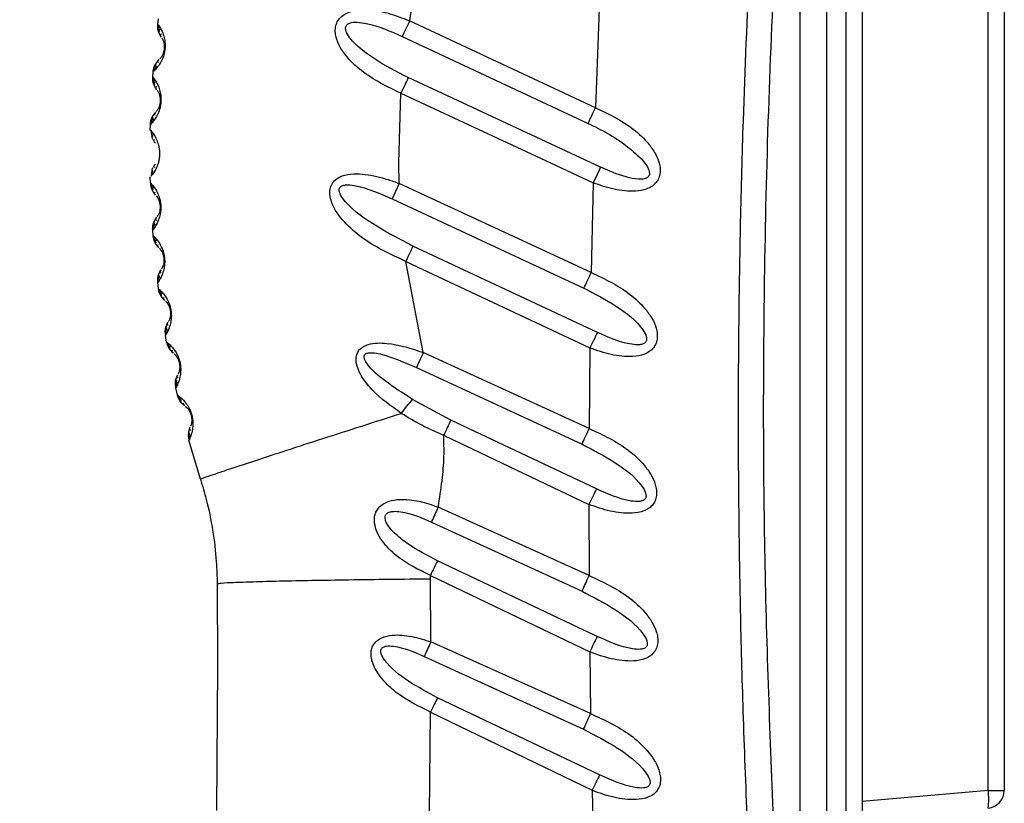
# Model space of a CAD drawing. Header units: millimetres. Extents: x 13 to 546, y 13 to 419.
# Tile 5 of 18: x 195 to 250, y 219 to 263. Entities that reach past the tile are written whole.
import ezdxf

# ---------------------------------------------------------------- set-up
doc = ezdxf.new("R2010")
doc.units = ezdxf.units.MM
doc.header["$LTSCALE"] = 2
doc.linetypes.add('SLD-Solid', pattern=[0])
doc.layers.add('DIMENSIONS', color=140, linetype='SLD-Solid', lineweight=25)
doc.styles.add('SLDTEXTSTYLE0', font='VERDANA.TTF')
doc.dimstyles.new('SLDDIMSTYLE0', dxfattribs={"dimtxt": 4.316016, "dimasz": 6.604, "dimexe": 0, "dimexo": 0.0625, "dimgap": 1.079004, "dimtad": 0, "dimtih": 1, "dimtoh": 1, "dimrnd": 1e-09, "dimzin": 12, "dimdsep": 46, "dimtxsty": 'SLDTEXTSTYLE0', "dimsah": 1, "dimcen": 0.09, "dimadec": 0, "dimazin": 3, "dimtfac": 1, "dimtofl": 0, "dimtmove": 0, "dimatfit": 3, "dimfxl": 0, "dimfrac": 2, "dimtolj": 1, "dimtzin": 12, "dimarcsym": 0})

# ---------------------------------------------------------------- blocks, each defined once
blk = doc.blocks.new('_D')
at = {"layer": 'DIMENSIONS'}
for p, q in [((231.028, 371.753), (163.2, 371.753)), ((169.55, 371.753), (169.55, 280.285)), ((163.138, 272.46), (161.688, 272.46)), ((161.688, 272.46), (161.688, 265.6)), ((175.963, 272.46), (177.413, 272.46)), ((177.413, 272.46), (177.413, 265.6)), ((161.688, 265.6), (163.138, 265.6)), ((177.413, 265.6), (175.963, 265.6)), ((169.55, 163.904), (169.55, 264.634)), ((184.778, 163.904), (163.2, 163.904))]:
    blk.add_line(p, q, dxfattribs=at)
for points in [[(169.55, 371.753), (168.534, 365.149), (170.566, 365.149)], [(169.55, 163.904), (170.566, 170.508), (168.534, 170.508)]]:
    blk.add_solid(points, dxfattribs=at)
at = {"layer": 'DIMENSIONS', "char_height": 4.2333, "attachment_point": 1, "style": 'SLDTEXTSTYLE0'}
for s, insert in [('207.8', (161.343, 278.803)), ('8.18', (163.138, 270.977))]:
    blk.add_mtext(s, dxfattribs=dict(at, insert=insert))
blk = doc.blocks.new('_D_1')
at = {"layer": 'DIMENSIONS'}
for p, q in [((231.028, 371.753), (137.18, 371.753)), ((143.53, 371.753), (143.53, 247.91)), ((135.322, 240.084), (133.873, 240.084)), ((133.873, 240.084), (133.873, 233.224)), ((151.738, 240.084), (153.187, 240.084)), ((153.187, 240.084), (153.187, 233.224)), ((133.873, 233.224), (135.322, 233.224)), ((153.187, 233.224), (151.738, 233.224)), ((143.53, 106.517), (143.53, 232.258)), ((213.478, 106.517), (137.18, 106.517))]:
    blk.add_line(p, q, dxfattribs=at)
for points in [[(143.53, 371.753), (142.514, 365.149), (144.546, 365.149)], [(143.53, 106.517), (144.546, 113.121), (142.514, 113.121)]]:
    blk.add_solid(points, dxfattribs=at)
at = {"layer": 'DIMENSIONS', "char_height": 4.2333, "attachment_point": 1, "style": 'SLDTEXTSTYLE0'}
for s, insert in [('265.2', (135.322, 246.427)), ('10.44', (135.322, 238.601))]:
    blk.add_mtext(s, dxfattribs=dict(at, insert=insert))

msp = doc.modelspace()

# ---------------------------------------------------------------- linework, layer by layer
for p, q in [((241.405, 217.304), (241.405, 288.504)), ((242.318, 288.504), (242.318, 217.304)), ((249.405, 219.52), (249.405, 286.287)), ((250.318, 286.287), (250.318, 219.52)), ((238.818, 217.404), (238.818, 285.898)), ((240.318, 217.404), (240.318, 285.898)), ((227.501, 263.537), (227.299, 257.965)), ((202.663, 262.665), (202.702, 262.985)), ((227.299, 257.965), (216.836, 262.871)), ((216.419, 261.986), (226.888, 257.088)), ((202.374, 259.691), (202.398, 260.005)), ((227.584, 254.622), (216.758, 259.666)), ((216.221, 254.871), (216.347, 258.78)), ((216.347, 258.78), (224.76, 254.871)), ((202.234, 256.714), (202.242, 257.029)), ((202.234, 256.714), (202.398, 256.509)), ((202.476, 256.038), (202.523, 255.978)), ((229.863, 255.106), (230.193, 254.687)), ((202.522, 254.793), (202.475, 254.732)), ((216.248, 253.699), (216.221, 254.871)), ((224.76, 254.871), (227.174, 253.745)), ((202.24, 253.734), (202.232, 254.057)), ((202.478, 254.405), (202.433, 254.325)), ((227.059, 248.686), (216.248, 253.699)), ((227.174, 253.745), (227.059, 248.686)), ((215.846, 252.836), (226.653, 247.808)), ((202.394, 250.751), (202.369, 251.088)), ((227.405, 245.315), (217.024, 250.179)), ((217.605, 244.181), (216.619, 249.317)), ((216.619, 249.317), (226.991, 244.439)), ((202.697, 247.765), (202.652, 248.123)), ((203.152, 244.772), (203.084, 245.161)), ((226.946, 239.9), (217.605, 244.181)), ((226.991, 244.439), (226.946, 239.9)), ((217.217, 243.335), (226.544, 239.02)), ((203.668, 242.199), (203.644, 242.416)), ((203.762, 241.784), (203.668, 242.199)), ((219.154, 240.364), (216.999, 241.542)), ((227.35, 236.502), (219.154, 240.364)), ((204.368, 239.515), (204.405, 239.248)), ((218.751, 239.518), (226.931, 235.628)), ((205.06, 237.045), (204.405, 239.248)), ((226.931, 235.628), (226.941, 231.616)), ((226.941, 231.616), (218.444, 235.467)), ((218.067, 234.634), (226.543, 230.735)), ((227.399, 228.193), (218.402, 232.455)), ((218.004, 231.438), (218.004, 231.63)), ((218.004, 231.63), (226.976, 227.319)), ((218.024, 227.878), (218.004, 231.438)), ((206, 231.161), (206.02, 226.507)), ((227.025, 223.842), (218.024, 227.878)), ((226.976, 227.319), (227.025, 223.842)), ((217.66, 227.065), (226.631, 222.96)), ((206.02, 226.507), (205.957, 218.378)), ((227.535, 220.395), (218.41, 224.739)), ((217.952, 218.165), (218.016, 223.933)), ((218.016, 223.933), (227.108, 219.523)), ((227.108, 219.523), (227.15, 217.784)), ((249.405, 219.52), (242.318, 218.9)), ((249.405, 219.52), (250.318, 219.52))]:
    msp.add_line(p, q)
at = {"flags": 128}
for points in [[(216.836, 262.871), (216.782, 262.755), (216.727, 262.64), (216.674, 262.526), (216.621, 262.413), (216.568, 262.303), (216.517, 262.194), (216.467, 262.089), (216.419, 261.986)], [(227.584, 254.622), (227.386, 254.199), (227.174, 253.745)], [(216.248, 253.699), (216.041, 253.254), (215.846, 252.836)], [(217.605, 244.181), (217.555, 244.071), (217.504, 243.962), (217.454, 243.853), (217.405, 243.746), (217.356, 243.64), (217.309, 243.536), (217.262, 243.434), (217.217, 243.335)]]:
    msp.add_lwpolyline(points, dxfattribs=at)
for centre, radius, start, end in [((203.227, 254.078), 0.996, 180.0001, 181.2342), ((203.24, 253.76), 1, 181.535, 223.4288), ((203.367, 251.159), 1.001, 180.0013, 184.0455), ((204.07, 245.33), 1, 180.0014, 189.7122), ((204.137, 244.947), 1, 190.0878, 231.5222), ((246.523, 219.022), 2.925, 350.1972, 9.8032), ((249.318, 219.52), 1, 274.9998, 0.0003)]:
    msp.add_arc(centre, radius, start, end)
for points, knots in [([(235.87, 217.335), (235.786, 219.424), (235.626, 223.424), (235.472, 229.159), (235.377, 234.677), (235.343, 240.187), (235.37, 245.859), (235.462, 251.55), (235.645, 258.264), (235.969, 266.046), (236.361, 272.69), (236.672, 277.15), (236.813, 279.054), (236.951, 280.811), (237.106, 282.711), (237.33, 285.357), (237.514, 287.391), (237.619, 288.542)], [0, 0, 0, 0, 0.087998, 0.168469, 0.24141, 0.32028, 0.400334, 0.480102, 0.5598, 0.682986, 0.807884, 0.839902, 0.871122, 0.888236, 0.914077, 0.951332, 1, 1, 1, 1]), ([(238.818, 285.898), (238.301, 279.5), (237.273, 266.776), (236.728, 249), (236.731, 232.561), (237.123, 222.477), (237.321, 217.404)], [0, 0, 0, 0, 0.280806, 0.558478, 0.777879, 1, 1, 1, 1]), ([(216.836, 262.871), (216.851, 262.954), (216.88, 263.12), (216.941, 263.429), (216.993, 263.675), (217.027, 263.841), (217.101, 264.195), (217.161, 264.531), (217.221, 264.864)], [0, 0, 0, 0, 0.125005, 0.250013, 0.464832, 0.496344, 0.500021, 1, 1, 1, 1]), ([(216.347, 258.78), (215.572, 259.155), (214.412, 259.717), (213.31, 260.778), (212.837, 261.491), (212.659, 262.007), (212.639, 262.42), (212.713, 262.735), (212.881, 263.01), (213.194, 263.273), (213.702, 263.462), (214.554, 263.513), (215.635, 263.331), (216.434, 263.024), (216.836, 262.871)], [0, 0, 0, 0, 0.250794, 0.375257, 0.443143, 0.500216, 0.533036, 0.563289, 0.593737, 0.625646, 0.68174, 0.749175, 0.874004, 1, 1, 1, 1]), ([(216.758, 259.666), (216.1, 260), (215.124, 260.495), (213.992, 261.342), (213.437, 261.882), (213.253, 262.277), (213.228, 262.407), (213.23, 262.493), (213.253, 262.573), (213.3, 262.643), (213.37, 262.699), (213.559, 262.786), (213.915, 262.797), (214.933, 262.638), (215.753, 262.278), (216.419, 261.986)], [0, 0, 0, 0, 0.272418, 0.404394, 0.52538, 0.552813, 0.564098, 0.574188, 0.584455, 0.594471, 0.605133, 0.617197, 0.671168, 0.732844, 1, 1, 1, 1]), ([(202.663, 262.665), (202.713, 262.593), (202.838, 262.413), (202.971, 262.11), (203.047, 261.798), (203.069, 261.569), (203.069, 261.405), (203.06, 261.281), (203.044, 261.157), (203.012, 260.998), (202.945, 260.778), (202.809, 260.488), (202.62, 260.217), (202.461, 260.066), (202.398, 260.005)], [0, 0, 0, 0, 0.089769, 0.223499, 0.334369, 0.415964, 0.457798, 0.500548, 0.543166, 0.584896, 0.666368, 0.776942, 0.910452, 1, 1, 1, 1]), ([(202.84, 261.965), (202.807, 262.017), (202.741, 262.121), (202.681, 262.297), (202.65, 262.48), (202.658, 262.604), (202.663, 262.665)], [0, 0, 0, 0, 0.249997, 0.499994, 0.75, 1, 1, 1, 1]), ([(202.702, 262.647), (202.7, 262.582), (202.697, 262.45), (202.725, 262.321), (202.74, 262.255)], [0, 0, 0, 0, 0.491121, 1, 1, 1, 1]), ([(202.792, 262.382), (202.757, 262.349), (202.68, 262.276), (202.724, 262.177), (202.749, 262.122)], [0, 0, 0, 0, 0.453232, 1, 1, 1, 1]), ([(202.883, 261.895), (202.891, 261.884), (202.959, 261.776), (203.008, 261.613), (203.025, 261.44), (203.025, 261.367), (203.023, 261.321), (203.02, 261.286), (203.016, 261.251), (203.009, 261.205), (202.994, 261.134), (202.962, 261.026), (202.898, 260.889), (202.827, 260.78), (202.775, 260.726), (202.766, 260.716)], [0, 0, 0, 0, 0.03218, 0.301717, 0.389707, 0.444737, 0.472403, 0.500162, 0.527937, 0.555565, 0.610351, 0.697984, 0.821905, 0.967819, 1, 1, 1, 1]), ([(202.858, 261.938), (202.834, 261.976), (202.791, 262.043), (202.839, 262.104), (202.86, 262.131)], [0, 0, 0, 0, 0.559913, 1, 1, 1, 1]), ([(202.398, 260.005), (202.406, 260.067), (202.422, 260.189), (202.488, 260.362), (202.582, 260.523), (202.667, 260.612), (202.71, 260.657)], [0, 0, 0, 0, 0.249996, 0.499998, 0.749997, 1, 1, 1, 1]), ([(202.697, 260.49), (202.681, 260.52), (202.646, 260.59), (202.702, 260.647), (202.733, 260.679)], [0, 0, 0, 0, 0.440223, 1, 1, 1, 1]), ([(202.554, 260.392), (202.527, 260.331), (202.474, 260.209), (202.451, 260.079), (202.44, 260.015)], [0, 0, 0, 0, 0.508854, 1, 1, 1, 1]), ([(202.589, 260.52), (202.554, 260.472), (202.491, 260.384), (202.552, 260.297), (202.58, 260.257)], [0, 0, 0, 0, 0.546739, 1, 1, 1, 1]), ([(202.374, 259.691), (202.428, 259.621), (202.561, 259.448), (202.708, 259.153), (202.798, 258.846), (202.831, 258.618), (202.838, 258.456), (202.836, 258.332), (202.826, 258.21), (202.804, 258.053), (202.749, 257.83), (202.628, 257.534), (202.451, 257.252), (202.302, 257.093), (202.242, 257.029)], [0, 0, 0, 0, 0.089728, 0.223544, 0.334568, 0.416131, 0.45805, 0.500947, 0.542735, 0.583533, 0.662797, 0.776786, 0.910397, 1, 1, 1, 1]), ([(202.585, 259.002), (202.549, 259.053), (202.479, 259.153), (202.411, 259.326), (202.371, 259.507), (202.373, 259.629), (202.374, 259.691)], [0, 0, 0, 0, 0.249998, 0.500002, 0.750002, 1, 1, 1, 1]), ([(202.414, 259.675), (202.416, 259.61), (202.419, 259.478), (202.453, 259.351), (202.471, 259.286)], [0, 0, 0, 0, 0.491155, 1, 1, 1, 1]), ([(216.758, 259.666), (216.692, 259.524), (216.555, 259.228), (216.418, 258.932), (216.347, 258.78)], [0, 0, 0, 0, 0.483419, 1, 1, 1, 1]), ([(202.516, 259.415), (202.483, 259.381), (202.41, 259.304), (202.459, 259.208), (202.486, 259.155)], [0, 0, 0, 0, 0.452698, 1, 1, 1, 1]), ([(202.604, 258.977), (202.578, 259.013), (202.532, 259.078), (202.577, 259.141), (202.597, 259.169)], [0, 0, 0, 0, 0.560428, 1, 1, 1, 1]), ([(202.631, 258.935), (202.639, 258.924), (202.712, 258.82), (202.768, 258.66), (202.794, 258.488), (202.797, 258.416), (202.798, 258.37), (202.796, 258.335), (202.794, 258.3), (202.789, 258.254), (202.778, 258.183), (202.751, 258.074), (202.694, 257.934), (202.63, 257.822), (202.581, 257.766), (202.572, 257.756)], [0, 0, 0, 0, 0.032131, 0.301653, 0.389669, 0.444718, 0.47239, 0.500166, 0.527933, 0.555558, 0.610361, 0.697991, 0.82193, 0.967874, 1, 1, 1, 1]), ([(226.888, 257.088), (226.954, 257.23), (227.091, 257.522), (227.228, 257.814), (227.299, 257.965)], [0, 0, 0, 0, 0.4835654, 1, 1, 1, 1]), ([(227.299, 257.965), (228.042, 257.612), (229.153, 257.082), (230.207, 256.078), (230.676, 255.412), (230.88, 254.934), (230.951, 254.544), (230.941, 254.233), (230.853, 253.939), (230.678, 253.691), (230.441, 253.503), (230.074, 253.333), (229.36, 253.22), (228.542, 253.325), (227.752, 253.531), (227.367, 253.674), (227.174, 253.745)], [0, 0, 0, 0, 0.250761, 0.375188, 0.442031, 0.500136, 0.533037, 0.563225, 0.594879, 0.625802, 0.655056, 0.68673, 0.749289, 0.873869, 0.936866, 1, 1, 1, 1]), ([(202.242, 257.029), (202.246, 257.091), (202.256, 257.213), (202.314, 257.389), (202.399, 257.554), (202.479, 257.647), (202.519, 257.694)], [0, 0, 0, 0, 0.249997, 0.499998, 0.749997, 1, 1, 1, 1]), ([(202.378, 257.422), (202.354, 257.36), (202.307, 257.236), (202.291, 257.106), (202.282, 257.041)], [0, 0, 0, 0, 0.508835, 1, 1, 1, 1]), ([(202.406, 257.552), (202.374, 257.502), (202.316, 257.411), (202.381, 257.327), (202.41, 257.289)], [0, 0, 0, 0, 0.54729, 1, 1, 1, 1]), ([(202.514, 257.526), (202.498, 257.556), (202.459, 257.624), (202.512, 257.683), (202.541, 257.717)], [0, 0, 0, 0, 0.439693, 1, 1, 1, 1]), ([(202.274, 256.7), (202.279, 256.635), (202.288, 256.504), (202.329, 256.379), (202.349, 256.315)], [0, 0, 0, 0, 0.49119, 1, 1, 1, 1]), ([(226.888, 257.088), (227.247, 256.909), (227.983, 256.542), (228.999, 255.898), (229.586, 255.36), (229.863, 255.106)], [0, 0, 0, 0, 0.3354615, 0.6870614, 1, 1, 1, 1]), ([(202.313, 256.615), (202.342, 256.581), (202.454, 256.446), (202.59, 256.194), (202.695, 255.894), (202.739, 255.67), (202.754, 255.509), (202.758, 255.385), (202.754, 255.261), (202.739, 255.1), (202.695, 254.876), (202.589, 254.576), (202.452, 254.325), (202.34, 254.19), (202.311, 254.155)], [0, 0, 0, 0, 0.0506686, 0.1969266, 0.3181993, 0.4074842, 0.4532608, 0.5000311, 0.5467694, 0.5925313, 0.6818544, 0.8030564, 0.9493265, 1, 1, 1, 1]), ([(202.388, 256.446), (202.357, 256.41), (202.288, 256.33), (202.341, 256.237), (202.371, 256.186)], [0, 0, 0, 0, 0.45215, 1, 1, 1, 1]), ([(202.496, 256.014), (202.469, 256.049), (202.42, 256.111), (202.461, 256.176), (202.479, 256.205)], [0, 0, 0, 0, 0.56089, 1, 1, 1, 1]), ([(202.37, 254.585), (202.34, 254.534), (202.287, 254.44), (202.356, 254.36), (202.386, 254.324)], [0, 0, 0, 0, 0.547859, 1, 1, 1, 1]), ([(202.479, 254.566), (202.46, 254.594), (202.419, 254.659), (202.468, 254.722), (202.496, 254.756)], [0, 0, 0, 0, 0.43908, 1, 1, 1, 1]), ([(230.269, 254.075), (230.238, 254.049), (230.171, 253.992), (229.982, 253.938), (229.59, 253.931), (228.746, 254.119), (228.055, 254.418), (227.584, 254.622)], [0, 0, 0, 0, 0.04219, 0.092299, 0.203498, 0.456131, 1, 1, 1, 1]), ([(230.193, 254.687), (230.23, 254.624), (230.297, 254.51), (230.325, 254.382), (230.337, 254.324)], [0, 0, 0, 0, 0.553616, 1, 1, 1, 1]), ([(202.348, 254.455), (202.327, 254.391), (202.29, 254.278), (202.281, 254.159), (202.276, 254.107)], [0, 0, 0, 0, 0.560114, 1, 1, 1, 1]), ([(216.619, 249.317), (215.812, 249.688), (214.605, 250.244), (213.25, 251.38), (212.556, 252.255), (212.32, 253.01), (212.354, 253.458), (212.496, 253.758), (212.732, 253.988), (213.127, 254.182), (213.899, 254.293), (214.776, 254.164), (215.626, 253.932), (216.04, 253.777), (216.248, 253.699)], [0, 0, 0, 0, 0.251013, 0.375877, 0.500447, 0.563114, 0.595592, 0.625903, 0.655467, 0.687728, 0.74941, 0.874023, 0.936948, 1, 1, 1, 1]), ([(230.329, 254.182), (230.322, 254.162), (230.308, 254.123), (230.282, 254.091), (230.269, 254.075)], [0, 0, 0, 0, 0.504072, 1, 1, 1, 1]), ([(230.337, 254.324), (230.34, 254.299), (230.344, 254.251), (230.334, 254.205), (230.329, 254.182)], [0, 0, 0, 0, 0.522921, 1, 1, 1, 1]), ([(202.24, 253.734), (202.299, 253.67), (202.447, 253.512), (202.619, 253.234), (202.738, 252.941), (202.792, 252.72), (202.815, 252.56), (202.825, 252.437), (202.827, 252.314), (202.82, 252.153), (202.788, 251.927), (202.698, 251.623), (202.553, 251.329), (202.422, 251.157), (202.369, 251.088)], [0, 0, 0, 0, 0.089502, 0.222998, 0.33367, 0.415175, 0.456961, 0.499653, 0.542376, 0.584214, 0.665889, 0.776712, 0.910381, 1, 1, 1, 1]), ([(202.28, 253.721), (202.288, 253.658), (202.305, 253.528), (202.351, 253.405), (202.374, 253.343)], [0, 0, 0, 0, 0.491242, 1, 1, 1, 1]), ([(202.406, 253.475), (202.377, 253.437), (202.313, 253.354), (202.37, 253.264), (202.402, 253.215)], [0, 0, 0, 0, 0.451593, 1, 1, 1, 1]), ([(217.024, 250.179), (216.336, 250.533), (214.988, 251.226), (213.59, 252.209), (212.974, 252.979), (212.871, 253.23), (212.862, 253.363), (212.886, 253.45), (212.939, 253.521), (213.05, 253.591), (213.318, 253.642), (214.309, 253.523), (215.154, 253.145), (215.846, 252.836)], [0, 0, 0, 0, 0.27104, 0.53075, 0.588217, 0.612977, 0.624122, 0.633965, 0.643784, 0.654605, 0.679096, 0.737055, 1, 1, 1, 1]), ([(202.535, 253.05), (202.506, 253.083), (202.454, 253.143), (202.492, 253.209), (202.509, 253.239)], [0, 0, 0, 0, 0.56136, 1, 1, 1, 1]), ([(202.565, 253.011), (202.574, 253.001), (202.656, 252.905), (202.726, 252.753), (202.768, 252.586), (202.779, 252.515), (202.784, 252.469), (202.786, 252.435), (202.787, 252.4), (202.787, 252.354), (202.783, 252.282), (202.767, 252.172), (202.725, 252.027), (202.673, 251.911), (202.63, 251.85), (202.622, 251.839)], [0, 0, 0, 0, 0.032024, 0.301101, 0.388859, 0.443817, 0.471452, 0.499185, 0.527018, 0.554708, 0.609658, 0.697605, 0.821858, 0.967963, 1, 1, 1, 1]), ([(202.366, 251.159), (202.376, 251.27), (202.395, 251.492), (202.516, 251.679), (202.577, 251.772)], [0, 0, 0, 0, 0.500004, 1, 1, 1, 1]), ([(202.588, 251.607), (202.569, 251.634), (202.525, 251.697), (202.57, 251.761), (202.596, 251.798)], [0, 0, 0, 0, 0.438537, 1, 1, 1, 1]), ([(202.464, 251.49), (202.447, 251.426), (202.413, 251.299), (202.41, 251.168), (202.408, 251.104)], [0, 0, 0, 0, 0.50877, 1, 1, 1, 1]), ([(202.479, 251.62), (202.453, 251.568), (202.405, 251.472), (202.476, 251.396), (202.509, 251.362)], [0, 0, 0, 0, 0.548408, 1, 1, 1, 1]), ([(202.394, 250.751), (202.456, 250.69), (202.61, 250.54), (202.794, 250.272), (202.927, 249.986), (202.991, 249.769), (203.022, 249.611), (203.038, 249.489), (203.047, 249.367), (203.047, 249.206), (203.026, 248.98), (202.952, 248.672), (202.823, 248.373), (202.701, 248.194), (202.652, 248.123)], [0, 0, 0, 0, 0.089412, 0.222809, 0.333382, 0.414837, 0.456595, 0.499262, 0.542028, 0.58391, 0.665673, 0.776614, 0.910355, 1, 1, 1, 1]), ([(202.698, 250.106), (202.617, 250.2), (202.457, 250.386), (202.415, 250.629), (202.394, 250.751)], [0, 0, 0, 0, 0.5, 1, 1, 1, 1]), ([(202.434, 250.74), (202.446, 250.677), (202.468, 250.549), (202.52, 250.429), (202.546, 250.368)], [0, 0, 0, 0, 0.491289, 1, 1, 1, 1]), ([(202.571, 250.501), (202.544, 250.462), (202.485, 250.377), (202.546, 250.29), (202.58, 250.242)], [0, 0, 0, 0, 0.451061, 1, 1, 1, 1]), ([(202.72, 250.084), (202.69, 250.116), (202.635, 250.173), (202.67, 250.241), (202.685, 250.271)], [0, 0, 0, 0, 0.561875, 1, 1, 1, 1]), ([(202.752, 250.047), (202.761, 250.037), (202.847, 249.946), (202.925, 249.798), (202.974, 249.634), (202.989, 249.564), (202.996, 249.519), (203, 249.484), (203.002, 249.45), (203.005, 249.404), (203.004, 249.333), (202.994, 249.221), (202.959, 249.076), (202.913, 248.957), (202.874, 248.894), (202.867, 248.883)], [0, 0, 0, 0, 0.031969, 0.300864, 0.388514, 0.44343, 0.471049, 0.498774, 0.52663, 0.554347, 0.609363, 0.697445, 0.821835, 0.968016, 1, 1, 1, 1]), ([(217.024, 250.179), (216.959, 250.04), (216.823, 249.753), (216.688, 249.465), (216.619, 249.317)], [0, 0, 0, 0, 0.484107, 1, 1, 1, 1]), ([(202.652, 248.123), (202.649, 248.246), (202.643, 248.492), (202.764, 248.707), (202.825, 248.814)], [0, 0, 0, 0, 0.5, 1, 1, 1, 1]), ([(202.736, 248.658), (202.712, 248.604), (202.669, 248.507), (202.744, 248.435), (202.778, 248.402)], [0, 0, 0, 0, 0.548965, 1, 1, 1, 1]), ([(202.727, 248.528), (202.713, 248.463), (202.686, 248.335), (202.689, 248.205), (202.69, 248.141)], [0, 0, 0, 0, 0.508746, 1, 1, 1, 1]), ([(202.844, 248.65), (202.824, 248.677), (202.777, 248.737), (202.819, 248.803), (202.842, 248.84)], [0, 0, 0, 0, 0.437961, 1, 1, 1, 1]), ([(226.653, 247.808), (226.719, 247.949), (226.854, 248.242), (226.989, 248.535), (227.059, 248.686)], [0, 0, 0, 0, 0.483886, 1, 1, 1, 1]), ([(227.059, 248.686), (227.813, 248.332), (228.94, 247.801), (230.012, 246.791), (230.494, 246.121), (230.706, 245.641), (230.785, 245.247), (230.782, 244.933), (230.7, 244.634), (230.531, 244.386), (230.311, 244.202), (229.946, 244.019), (229.216, 243.9), (228.374, 244.011), (227.575, 244.221), (227.186, 244.367), (226.991, 244.439)], [0, 0, 0, 0, 0.250906, 0.375458, 0.442399, 0.500525, 0.533514, 0.563648, 0.595297, 0.626204, 0.653119, 0.681789, 0.749202, 0.873813, 0.93684, 1, 1, 1, 1]), ([(226.653, 247.808), (227.274, 247.483), (228.479, 246.853), (229.703, 245.914), (230.157, 245.164), (230.19, 244.934), (230.163, 244.824), (230.122, 244.756), (230.061, 244.702), (229.954, 244.645), (229.708, 244.599), (228.803, 244.69), (228.035, 245.033), (227.405, 245.315)], [0, 0, 0, 0, 0.273272, 0.530674, 0.585144, 0.608413, 0.618628, 0.628809, 0.638734, 0.649591, 0.675906, 0.734231, 1, 1, 1, 1]), ([(202.697, 247.765), (202.761, 247.708), (202.921, 247.565), (203.118, 247.308), (203.263, 247.03), (203.338, 246.817), (203.376, 246.663), (203.398, 246.542), (203.413, 246.42), (203.422, 246.26), (203.412, 246.033), (203.354, 245.723), (203.241, 245.419), (203.129, 245.235), (203.084, 245.161)], [0, 0, 0, 0, 0.089323, 0.222604, 0.333038, 0.414386, 0.45612, 0.498778, 0.541615, 0.583555, 0.665388, 0.776458, 0.910299, 1, 1, 1, 1]), ([(203.03, 247.138), (202.946, 247.227), (202.777, 247.406), (202.723, 247.645), (202.697, 247.765)], [0, 0, 0, 0, 0.500006, 1, 1, 1, 1]), ([(202.737, 247.756), (202.752, 247.694), (202.78, 247.567), (202.838, 247.451), (202.867, 247.391)], [0, 0, 0, 0, 0.4913279, 1, 1, 1, 1]), ([(202.885, 247.524), (202.86, 247.485), (202.805, 247.397), (202.871, 247.313), (202.906, 247.268)], [0, 0, 0, 0, 0.4505079, 1, 1, 1, 1]), ([(203.054, 247.117), (203.022, 247.147), (202.965, 247.201), (202.996, 247.271), (203.009, 247.301)], [0, 0, 0, 0, 0.562359, 1, 1, 1, 1]), ([(203.087, 247.082), (203.097, 247.072), (203.186, 246.986), (203.27, 246.842), (203.328, 246.682), (203.346, 246.613), (203.355, 246.568), (203.36, 246.534), (203.365, 246.5), (203.369, 246.454), (203.373, 246.383), (203.368, 246.272), (203.341, 246.125), (203.301, 246.005), (203.265, 245.94), (203.259, 245.928)], [0, 0, 0, 0, 0.0319059, 0.3005553, 0.3880739, 0.4429366, 0.4705302, 0.4982326, 0.5261596, 0.553933, 0.6089814, 0.6972387, 0.821802, 0.9680783, 1, 1, 1, 1]), ([(203.07, 245.33), (203.076, 245.423), (203.09, 245.609), (203.177, 245.775), (203.221, 245.858)], [0, 0, 0, 0, 0.500007, 1, 1, 1, 1]), ([(203.14, 245.698), (203.119, 245.643), (203.081, 245.545), (203.159, 245.476), (203.194, 245.446)], [0, 0, 0, 0, 0.54952, 1, 1, 1, 1]), ([(203.248, 245.696), (203.227, 245.721), (203.177, 245.778), (203.215, 245.846), (203.237, 245.885)], [0, 0, 0, 0, 0.437403, 1, 1, 1, 1]), ([(203.138, 245.568), (203.128, 245.503), (203.107, 245.374), (203.116, 245.244), (203.121, 245.181)], [0, 0, 0, 0, 0.508708, 1, 1, 1, 1]), ([(227.405, 245.315), (227.338, 245.174), (227.2, 244.882), (227.062, 244.59), (226.991, 244.439)], [0, 0, 0, 0, 0.4828, 1, 1, 1, 1]), ([(203.152, 244.772), (203.219, 244.718), (203.385, 244.584), (203.593, 244.338), (203.751, 244.068), (203.836, 243.86), (203.882, 243.708), (203.91, 243.589), (203.93, 243.469), (203.947, 243.309), (203.949, 243.084), (203.907, 242.772), (203.81, 242.463), (203.709, 242.274), (203.668, 242.199)], [0, 0, 0, 0, 0.0892629, 0.2225258, 0.3329886, 0.4143947, 0.4561347, 0.4987792, 0.5416209, 0.5835747, 0.6654556, 0.776524, 0.9103381, 1, 1, 1, 1]), ([(203.193, 244.766), (203.21, 244.704), (203.245, 244.58), (203.308, 244.466), (203.34, 244.409)], [0, 0, 0, 0, 0.491364, 1, 1, 1, 1]), ([(203.351, 244.542), (203.329, 244.501), (203.279, 244.411), (203.347, 244.331), (203.385, 244.287)], [0, 0, 0, 0, 0.449979, 1, 1, 1, 1]), ([(216.367, 240.754), (215.793, 241.162), (214.878, 241.812), (214.083, 242.842), (213.831, 243.506), (213.806, 243.884), (213.886, 244.174), (214.033, 244.383), (214.249, 244.54), (214.749, 244.732), (215.932, 244.732), (216.934, 244.402), (217.605, 244.181)], [0, 0, 0, 0, 0.250069, 0.398736, 0.454424, 0.50113, 0.531105, 0.559811, 0.590287, 0.625078, 0.748908, 1, 1, 1, 1]), ([(203.539, 244.144), (203.506, 244.173), (203.447, 244.224), (203.474, 244.295), (203.485, 244.326)], [0, 0, 0, 0, 0.562787, 1, 1, 1, 1]), ([(203.574, 244.111), (203.584, 244.102), (203.677, 244.02), (203.768, 243.881), (203.833, 243.725), (203.854, 243.657), (203.865, 243.613), (203.873, 243.58), (203.879, 243.546), (203.886, 243.5), (203.892, 243.43), (203.893, 243.319), (203.874, 243.171), (203.841, 243.049), (203.808, 242.983), (203.802, 242.971)], [0, 0, 0, 0, 0.031853, 0.300534, 0.388058, 0.442923, 0.470536, 0.498258, 0.526134, 0.553888, 0.609016, 0.697272, 0.821838, 0.968129, 1, 1, 1, 1]), ([(216.999, 241.542), (216.476, 241.877), (215.57, 242.458), (214.647, 243.227), (214.314, 243.733), (214.27, 243.893), (214.267, 243.97), (214.286, 244.037), (214.328, 244.089), (214.387, 244.127), (214.493, 244.165), (214.871, 244.189), (215.823, 243.941), (216.65, 243.581), (217.217, 243.335)], [0, 0, 0, 0, 0.270368, 0.468249, 0.516212, 0.529013, 0.539772, 0.549297, 0.558716, 0.56825, 0.579254, 0.607337, 0.731038, 1, 1, 1, 1]), ([(203.644, 242.416), (203.649, 242.501), (203.66, 242.669), (203.732, 242.822), (203.768, 242.899)], [0, 0, 0, 0, 0.500005, 1, 1, 1, 1]), ([(203.804, 242.739), (203.781, 242.763), (203.729, 242.818), (203.763, 242.888), (203.783, 242.927)], [0, 0, 0, 0, 0.436932, 1, 1, 1, 1]), ([(203.696, 242.736), (203.678, 242.681), (203.645, 242.58), (203.726, 242.517), (203.763, 242.488)], [0, 0, 0, 0, 0.550065, 1, 1, 1, 1]), ([(203.701, 242.607), (203.694, 242.541), (203.68, 242.412), (203.695, 242.283), (203.703, 242.22)], [0, 0, 0, 0, 0.508687, 1, 1, 1, 1]), ([(203.762, 241.784), (203.831, 241.734), (204.002, 241.609), (204.22, 241.375), (204.39, 241.115), (204.485, 240.914), (204.539, 240.765), (204.572, 240.649), (204.599, 240.53), (204.624, 240.372), (204.638, 240.146), (204.612, 239.833), (204.532, 239.519), (204.441, 239.326), (204.405, 239.248)], [0, 0, 0, 0, 0.089099, 0.221998, 0.331981, 0.413066, 0.454635, 0.497098, 0.540083, 0.582195, 0.664444, 0.776058, 0.910272, 1, 1, 1, 1]), ([(204.152, 241.197), (204.06, 241.277), (203.877, 241.437), (203.8, 241.669), (203.762, 241.784)], [0, 0, 0, 0, 0.5000041, 1, 1, 1, 1]), ([(203.803, 241.78), (203.823, 241.72), (203.864, 241.597), (203.932, 241.488), (203.966, 241.432)], [0, 0, 0, 0, 0.4914307, 1, 1, 1, 1]), ([(203.971, 241.565), (203.951, 241.523), (203.906, 241.431), (203.978, 241.355), (204.018, 241.313)], [0, 0, 0, 0, 0.449387, 1, 1, 1, 1]), ([(204.177, 241.178), (204.143, 241.205), (204.082, 241.253), (204.105, 241.325), (204.115, 241.356)], [0, 0, 0, 0, 0.563215, 1, 1, 1, 1]), ([(216.367, 240.754), (216.472, 240.89), (216.678, 241.157), (216.893, 241.415), (216.999, 241.542)], [0, 0, 0, 0, 0.509097, 1, 1, 1, 1]), ([(204.214, 241.147), (204.224, 241.139), (204.321, 241.062), (204.417, 240.929), (204.49, 240.776), (204.514, 240.711), (204.527, 240.668), (204.537, 240.635), (204.545, 240.601), (204.554, 240.557), (204.564, 240.486), (204.571, 240.375), (204.559, 240.227), (204.532, 240.104), (204.504, 240.036), (204.499, 240.024)], [0, 0, 0, 0, 0.031764, 0.299728, 0.386771, 0.441405, 0.468917, 0.496561, 0.524538, 0.552401, 0.607782, 0.696625, 0.821726, 0.968217, 1, 1, 1, 1]), ([(205.06, 237.045), (205.117, 237.07), (205.358, 237.174), (205.937, 237.36), (206.915, 237.697), (208.294, 238.148), (210.019, 238.712), (212.009, 239.356), (214.154, 240.047), (215.625, 240.517), (216.367, 240.754)], [0, 0, 0, 0, 0.015853, 0.06603, 0.1532, 0.276634, 0.431788, 0.610764, 0.803603, 1, 1, 1, 1]), ([(218.751, 239.518), (218.338, 239.696), (217.514, 240.052), (216.749, 240.52), (216.367, 240.754)], [0, 0, 0, 0, 0.500784, 1, 1, 1, 1]), ([(219.154, 240.364), (219.089, 240.228), (218.954, 239.946), (218.82, 239.664), (218.751, 239.518)], [0, 0, 0, 0, 0.484428, 1, 1, 1, 1]), ([(204.468, 239.95), (204.439, 239.88), (204.381, 239.741), (204.373, 239.59), (204.368, 239.515)], [0, 0, 0, 0, 0.500009, 1, 1, 1, 1]), ([(204.405, 239.784), (204.39, 239.728), (204.363, 239.627), (204.446, 239.568), (204.484, 239.541)], [0, 0, 0, 0, 0.550654, 1, 1, 1, 1]), ([(204.417, 239.656), (204.413, 239.59), (204.406, 239.461), (204.428, 239.334), (204.439, 239.272)], [0, 0, 0, 0, 0.508676, 1, 1, 1, 1]), ([(204.512, 239.793), (204.488, 239.816), (204.433, 239.868), (204.464, 239.939), (204.481, 239.979)], [0, 0, 0, 0, 0.436263, 1, 1, 1, 1]), ([(218.444, 235.467), (218.521, 235.966), (218.667, 236.916), (218.794, 238.27), (218.765, 239.122), (218.751, 239.518)], [0, 0, 0, 0, 0.372455, 0.708148, 1, 1, 1, 1]), ([(226.544, 239.02), (226.609, 239.162), (226.743, 239.456), (226.877, 239.749), (226.946, 239.9)], [0, 0, 0, 0, 0.484273, 1, 1, 1, 1]), ([(226.946, 239.9), (227.709, 239.545), (228.851, 239.013), (229.942, 237.999), (230.434, 237.325), (230.656, 236.841), (230.743, 236.445), (230.747, 236.127), (230.67, 235.823), (230.505, 235.57), (230.285, 235.381), (229.917, 235.195), (229.179, 235.076), (228.328, 235.191), (227.521, 235.406), (227.128, 235.554), (226.931, 235.628)], [0, 0, 0, 0, 0.250899, 0.375673, 0.442531, 0.500784, 0.533894, 0.563898, 0.595578, 0.626414, 0.653215, 0.681781, 0.749257, 0.873833, 0.936852, 1, 1, 1, 1]), ([(226.544, 239.02), (227.174, 238.692), (228.399, 238.055), (229.642, 237.105), (230.113, 236.35), (230.155, 236.117), (230.132, 236.004), (230.093, 235.933), (230.035, 235.878), (229.928, 235.818), (229.681, 235.771), (228.765, 235.865), (227.987, 236.215), (227.35, 236.502)], [0, 0, 0, 0, 0.273141, 0.531055, 0.58592, 0.609093, 0.619664, 0.629702, 0.639491, 0.650181, 0.676236, 0.734366, 1, 1, 1, 1]), ([(205.06, 237.045), (205.173, 236.664), (205.455, 235.72), (205.768, 234.172), (205.961, 232.585), (205.988, 231.578), (206, 231.161)], [0, 0, 0, 0, 0.199032, 0.494416, 0.790958, 1, 1, 1, 1]), ([(227.35, 236.502), (227.282, 236.362), (227.142, 236.07), (227.003, 235.779), (226.931, 235.628)], [0, 0, 0, 0, 0.48239, 1, 1, 1, 1]), ([(218.004, 231.63), (217.329, 231.958), (216.318, 232.448), (215.384, 233.398), (214.998, 234.034), (214.857, 234.488), (214.843, 234.851), (214.901, 235.128), (215.031, 235.375), (215.278, 235.629), (215.699, 235.841), (216.437, 235.95), (217.198, 235.856), (217.919, 235.667), (218.269, 235.533), (218.444, 235.467)], [0, 0, 0, 0, 0.250618, 0.374928, 0.442323, 0.499698, 0.53293, 0.563797, 0.593968, 0.625431, 0.681678, 0.749176, 0.873909, 0.936888, 1, 1, 1, 1]), ([(218.402, 232.455), (217.843, 232.743), (217.015, 233.171), (216.068, 233.905), (215.619, 234.379), (215.467, 234.737), (215.448, 234.876), (215.464, 234.975), (215.492, 235.042), (215.537, 235.1), (215.617, 235.164), (215.751, 235.216), (216.001, 235.248), (216.813, 235.174), (217.503, 234.877), (218.067, 234.634)], [0, 0, 0, 0, 0.275928, 0.408409, 0.528794, 0.556095, 0.578494, 0.589465, 0.599906, 0.610407, 0.621495, 0.644366, 0.672463, 0.732328, 1, 1, 1, 1]), ([(218.444, 235.467), (218.379, 235.324), (218.253, 235.047), (218.128, 234.769), (218.067, 234.634)], [0, 0, 0, 0, 0.513225, 1, 1, 1, 1]), ([(218.402, 232.455), (218.337, 232.321), (218.204, 232.047), (218.072, 231.772), (218.004, 231.63)], [0, 0, 0, 0, 0.485106, 1, 1, 1, 1]), ([(206, 231.161), (206.076, 231.174), (206.378, 231.224), (207.056, 231.234), (208.15, 231.283), (209.624, 231.315), (211.42, 231.354), (213.469, 231.386), (215.692, 231.416), (217.223, 231.431), (218.004, 231.438)], [0, 0, 0, 0, 0.019408, 0.076359, 0.168849, 0.293116, 0.444649, 0.61745, 0.80498, 1, 1, 1, 1]), ([(226.543, 230.735), (226.607, 230.877), (226.739, 231.171), (226.872, 231.465), (226.941, 231.616)], [0, 0, 0, 0, 0.484641, 1, 1, 1, 1]), ([(226.941, 231.616), (227.713, 231.26), (228.87, 230.728), (229.977, 229.708), (230.481, 229.032), (230.71, 228.546), (230.805, 228.147), (230.816, 227.825), (230.746, 227.517), (230.583, 227.258), (230.364, 227.065), (229.993, 226.875), (229.246, 226.756), (228.387, 226.875), (227.572, 227.094), (227.175, 227.244), (226.976, 227.319)], [0, 0, 0, 0, 0.250985, 0.375671, 0.44258, 0.500859, 0.533989, 0.563988, 0.595753, 0.626479, 0.653224, 0.681714, 0.749214, 0.873802, 0.936838, 1, 1, 1, 1]), ([(226.543, 230.735), (227.181, 230.404), (228.423, 229.761), (229.684, 228.799), (230.174, 228.039), (230.225, 227.801), (230.205, 227.684), (230.169, 227.614), (230.113, 227.556), (230.006, 227.495), (229.756, 227.446), (228.83, 227.545), (228.044, 227.901), (227.399, 228.193)], [0, 0, 0, 0, 0.272687, 0.53088, 0.586255, 0.610637, 0.620793, 0.630446, 0.640164, 0.65075, 0.676696, 0.734728, 1, 1, 1, 1]), ([(218.016, 223.933), (217.344, 224.26), (216.338, 224.749), (215.258, 225.767), (214.791, 226.486), (214.666, 227.029), (214.657, 227.311), (214.717, 227.583), (214.854, 227.817), (215.043, 227.996), (215.363, 228.18), (216.016, 228.316), (216.775, 228.237), (217.496, 228.064), (217.848, 227.94), (218.024, 227.878)], [0, 0, 0, 0, 0.250718, 0.37527, 0.499595, 0.532511, 0.562603, 0.594525, 0.625424, 0.652797, 0.681737, 0.749239, 0.873947, 0.936914, 1, 1, 1, 1]), ([(218.024, 227.878), (217.961, 227.739), (217.84, 227.469), (217.719, 227.197), (217.66, 227.065)], [0, 0, 0, 0, 0.512002, 1, 1, 1, 1]), ([(227.399, 228.193), (227.331, 228.053), (227.19, 227.762), (227.049, 227.47), (226.976, 227.319)], [0, 0, 0, 0, 0.481994, 1, 1, 1, 1]), ([(218.41, 224.739), (217.854, 225.034), (216.773, 225.609), (215.674, 226.456), (215.251, 227.124), (215.205, 227.333), (215.219, 227.436), (215.248, 227.5), (215.294, 227.554), (215.382, 227.614), (215.595, 227.67), (216.405, 227.614), (217.094, 227.313), (217.66, 227.065)], [0, 0, 0, 0, 0.273462, 0.531812, 0.58723, 0.611887, 0.622222, 0.631981, 0.641868, 0.652442, 0.67782, 0.735203, 1, 1, 1, 1]), ([(218.41, 224.739), (218.346, 224.609), (218.214, 224.34), (218.084, 224.072), (218.016, 223.933)], [0, 0, 0, 0, 0.485658, 1, 1, 1, 1]), ([(226.631, 222.96), (226.694, 223.103), (226.825, 223.397), (226.957, 223.691), (227.025, 223.842)], [0, 0, 0, 0, 0.484989, 1, 1, 1, 1]), ([(227.025, 223.842), (227.807, 223.485), (228.979, 222.95), (230.243, 221.798), (230.796, 220.98), (230.955, 220.358), (230.971, 220.034), (230.906, 219.721), (230.747, 219.457), (230.528, 219.26), (230.155, 219.066), (229.4, 218.948), (228.533, 219.07), (227.71, 219.294), (227.309, 219.446), (227.108, 219.523)], [0, 0, 0, 0, 0.2511719, 0.3759916, 0.5007195, 0.5338495, 0.5638885, 0.5957629, 0.6263827, 0.6530616, 0.6814807, 0.7490667, 0.8737209, 0.9367984, 1, 1, 1, 1]), ([(226.631, 222.96), (227.277, 222.627), (228.536, 221.977), (229.815, 221.005), (230.322, 220.24), (230.381, 219.999), (230.365, 219.879), (230.331, 219.807), (230.277, 219.747), (230.17, 219.683), (229.918, 219.633), (228.981, 219.736), (228.187, 220.098), (227.535, 220.395)], [0, 0, 0, 0, 0.272408, 0.530918, 0.586686, 0.611388, 0.621575, 0.631156, 0.640805, 0.65128, 0.677035, 0.734947, 1, 1, 1, 1]), ([(227.535, 220.395), (227.467, 220.255), (227.324, 219.965), (227.182, 219.674), (227.108, 219.523)], [0, 0, 0, 0, 0.4816161, 1, 1, 1, 1])]:
    msp.add_open_spline(points, degree=3, knots=knots)

# ---------------------------------------------------------------- dimensions: what is measured, and where the dimension line sits
at = {"layer": 'DIMENSIONS'}
for base, p2, picture, middle in [((143.53, 106.517), (216.018, 106.517), '_D_1', (143.53, 240.084)), ((169.55, 163.904), (187.318, 163.904), '_D', (169.55, 272.46))]:
    dim = msp.add_linear_dim(base=base, p1=(233.568, 371.753), p2=p2, angle=90, dimstyle='SLDDIMSTYLE0', dxfattribs=at)
    dim.commit()
    dim.dimension.update_dxf_attribs({"geometry": picture, "text_midpoint": middle, "dimtype": 160})

doc.saveas('drawing.dxf')
